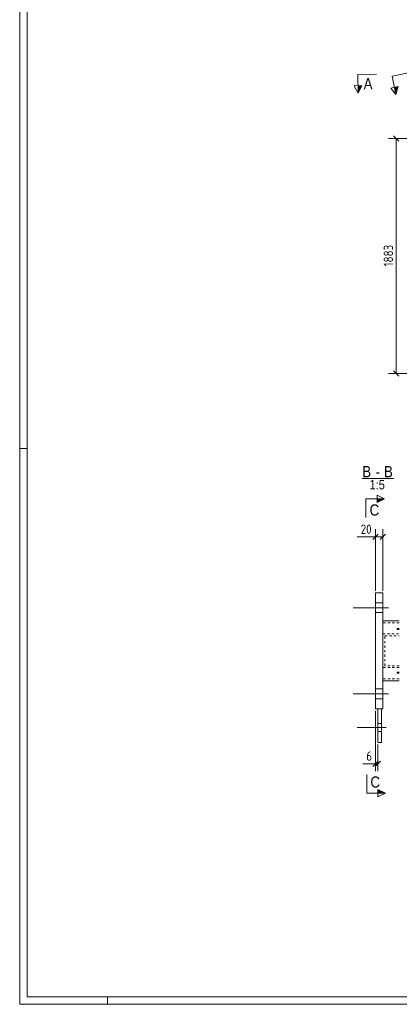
# Model space of a CAD drawing. Header units: millimetres. Extents: x 1 to 1188, y 1 to 840.
# Tile 1 of 7: x 1 to 204, y 1 to 527. Entities that reach past the tile are written whole.
import ezdxf

# ---------------------------------------------------------------- set-up
doc = ezdxf.new("R2010")
doc.units = ezdxf.units.MM
doc.header["$LTSCALE"] = 0.6
doc.linetypes.add('XKITLINE00', pattern=[0])
doc.linetypes.add('XKITLINE02', pattern=[4, 2, -2])
for name, color, linetype, lineweight in [('Bolt', 7, 'Continuous', 0), ('DrawingSheet', 5, 'Continuous', 0), ('OtherObjectType', 1, 'Continuous', 0), ('Part', 2, 'Continuous', 0), ('Section', 6, 'Continuous', 0), ('Z-DIMENSIONS', 1, 'Continuous', 0)]:
    doc.layers.add(name, color=color, linetype=linetype, lineweight=lineweight)
doc.styles.add('ARIAL', font='ARIAL.TTF')
doc.styles.add('ISOCPEUR', font='ISOCPEUR.TTF')

msp = doc.modelspace()

# ---------------------------------------------------------------- hatches: boundary and pattern name
at = {"layer": 'Section'}
for points in [[(183.91, 491.93), (181.95, 487.91), (181.91, 491.91)], [(203.31, 491.47), (202.18, 487.15), (201.35, 491.06)], [(192.07, 271.16), (196.07, 271.17), (192.08, 269.16)], [(192.56, 115.79), (196.57, 113.81), (192.57, 113.79)]]:
    msp.add_hatch(color=6, dxfattribs=at).paths.add_polyline_path(points, flags=17)

# ---------------------------------------------------------------- linework, layer by layer
at = {"layer": 'Bolt', "color": 3, "linetype": 'XKITLINE00', "lineweight": 0}
for p, q in [((198.23, 212.92), (179.23, 212.92)), ((198.23, 212.92), (179.23, 212.92)), ((198.23, 212.92), (179.23, 212.92)), ((195.23, 215.52), (191.23, 215.52)), ((195.23, 215.52), (191.23, 215.52)), ((195.23, 215.52), (191.23, 215.52)), ((195.23, 210.32), (191.23, 210.32)), ((195.23, 210.32), (191.23, 210.32)), ((195.23, 210.32), (191.23, 210.32)), ((195.23, 169.52), (191.23, 169.52)), ((195.23, 169.52), (191.23, 169.52)), ((195.23, 169.52), (191.23, 169.52)), ((198.23, 166.92), (179.23, 166.92)), ((198.23, 166.92), (179.23, 166.92)), ((198.23, 166.92), (179.23, 166.92)), ((195.23, 164.32), (191.23, 164.32)), ((195.23, 164.32), (191.23, 164.32)), ((195.23, 164.32), (191.23, 164.32)), ((196.98, 148.92), (181.48, 148.92)), ((196.98, 148.92), (181.48, 148.92)), ((194.48, 151.12), (192.48, 151.12)), ((194.48, 151.12), (192.48, 151.12)), ((194.48, 146.72), (192.48, 146.72)), ((194.48, 146.72), (192.48, 146.72))]:
    msp.add_line(p, q, dxfattribs=at)
at = {"layer": 'DrawingSheet', "color": 2, "linetype": 'XKITLINE00', "lineweight": 0}
for p, q in [((1, 840), (1, 1)), ((5, 298), (1, 298)), ((1, 1), (1188, 1)), ((48, 1), (48, 5))]:
    msp.add_line(p, q, dxfattribs=at)
at = {"layer": 'DrawingSheet', "color": 3, "linetype": 'XKITLINE00', "lineweight": 0}
for p, q in [((5, 836), (5, 5)), ((5, 5), (1184, 5))]:
    msp.add_line(p, q, dxfattribs=at)
at = {"layer": 'OtherObjectType', "color": 6, "linetype": 'XKITLINE00', "lineweight": 0}
msp.add_line((184.19, 281.92), (201.13, 281.92), dxfattribs=at)
at = {"layer": 'Part', "color": 2, "linetype": 'XKITLINE00', "lineweight": 0}
for p, q in [((191.23, 220.92), (195.23, 220.92)), ((191.23, 158.92), (191.23, 220.92)), ((195.23, 220.92), (195.23, 158.92)), ((203.85, 205.92), (195.23, 205.92)), ((203.85, 201.92), (202.93, 201.92)), ((202.93, 201.32), (202.93, 201.92)), ((203.85, 201.32), (202.93, 201.32)), ((203.85, 173.92), (195.23, 173.92)), ((203.85, 178.52), (202.93, 178.52)), ((202.93, 177.92), (202.93, 178.52)), ((203.85, 177.92), (202.93, 177.92)), ((195.23, 158.92), (191.23, 158.92)), ((192.48, 140.92), (192.48, 158.92)), ((194.48, 140.92), (194.48, 158.92)), ((192.48, 140.92), (194.48, 140.92))]:
    msp.add_line(p, q, dxfattribs=at)
at = {"layer": 'Part', "color": 7, "linetype": 'XKITLINE02', "lineweight": 0}
for p, q in [((195.23, 173.92), (195.23, 205.92)), ((203.85, 204.92), (195.23, 204.92)), ((195.24, 180.92), (195.24, 198.92)), ((195.24, 198.92), (203.85, 198.92)), ((196.32, 181.92), (196.32, 197.92)), ((196.32, 197.92), (203.85, 197.92)), ((203.85, 180.92), (195.24, 180.92)), ((203.85, 181.92), (196.32, 181.92)), ((203.85, 174.92), (195.23, 174.92)), ((192.48, 158.92), (194.48, 158.92))]:
    msp.add_line(p, q, dxfattribs=at)
at = {"layer": 'Section', "color": 6, "linetype": 'XKITLINE00', "lineweight": 0}
for p, q in [((181.85, 497.91), (191.85, 498.01)), ((181.85, 497.91), (181.95, 487.91)), ((200.1, 496.93), (209.88, 499.01)), ((200.1, 496.93), (202.18, 487.15)), ((183.91, 491.93), (179.91, 491.89)), ((181.95, 487.91), (179.91, 491.89)), ((181.95, 487.91), (183.91, 491.93)), ((203.31, 491.47), (199.39, 490.64)), ((202.18, 487.15), (199.39, 490.64)), ((202.18, 487.15), (203.31, 491.47)), ((186.07, 271.14), (196.07, 271.17)), ((186.07, 271.14), (186.1, 261.14)), ((192.08, 269.16), (192.07, 273.16)), ((192.07, 273.16), (196.07, 271.17)), ((196.07, 271.17), (192.08, 269.16)), ((186.57, 113.78), (186.54, 123.78)), ((196.57, 113.81), (192.56, 115.79)), ((192.56, 115.79), (192.57, 111.79)), ((186.57, 113.78), (196.57, 113.81)), ((196.57, 113.81), (192.57, 111.79))]:
    msp.add_line(p, q, dxfattribs=at)
at = {"layer": 'Z-DIMENSIONS', "color": 7, "linetype": 'XKITLINE00', "lineweight": 0}
for p, q in [((286.01, 463.66), (198.15, 463.66)), ((200.83, 465.07), (203.66, 462.24)), ((202.25, 338.15), (202.25, 463.66)), ((297.95, 338.15), (198.15, 338.15)), ((200.83, 339.56), (203.66, 336.74)), ((191.23, 221.92), (191.23, 254.9)), ((195.23, 221.92), (195.23, 254.9)), ((191.23, 250.8), (181.46, 250.8)), ((191.23, 250.8), (181.46, 250.8)), ((192.64, 252.22), (189.82, 249.39)), ((191.23, 250.8), (195.23, 250.8)), ((196.64, 252.22), (193.82, 249.39)), ((191.23, 157.92), (191.23, 125.56)), ((192.48, 139.92), (192.48, 125.56)), ((191.23, 129.56), (184.47, 129.56)), ((191.23, 129.56), (184.47, 129.56)), ((192.64, 130.97), (189.82, 128.15)), ((193.9, 130.97), (191.07, 128.15)), ((191.23, 129.56), (192.48, 129.56))]:
    msp.add_line(p, q, dxfattribs=at)
at = {"layer": 'Z-DIMENSIONS', "color": 3}
for p in [(202.25, 463.66), (202.25, 338.15), (191.23, 250.8), (195.23, 250.8), (191.23, 129.56), (192.48, 129.56)]:
    msp.add_point(p, dxfattribs=at)

# ---------------------------------------------------------------- texts
at = {"layer": 'OtherObjectType', "color": 6, "style": 'ARIAL', "width": 0.85}
for s, height, p in [('B', 6, (184.19, 282.67)), ('-', 6, (191.33, 282.67)), ('B', 6, (195.79, 282.67)), ('1:5', 5, (188.02, 276.17))]:
    msp.add_text(s, height=height, dxfattribs=at).set_placement(p)
at = {"layer": 'Section', "color": 6, "style": 'ARIAL', "width": 0.85}
for s, rotation, p in [('A', 0.5672, (184.93, 489.94)), ('C', 0.1833, (188.1, 262.15)), ('C', 0.1833, (188.56, 116.78))]:
    msp.add_text(s, height=6, rotation=rotation, dxfattribs=at).set_placement(p)
at = {"layer": 'Z-DIMENSIONS', "color": 3, "style": 'ISOCPEUR', "width": 0.85}
msp.add_text('1883', height=5, rotation=90.0002, dxfattribs=at).set_placement((200.65, 395.32))
for s, p in [('20', (183.34, 252.4)), ('6', (186.35, 131.16))]:
    msp.add_text(s, height=5, dxfattribs=at).set_placement(p)

doc.saveas('drawing.dxf')
